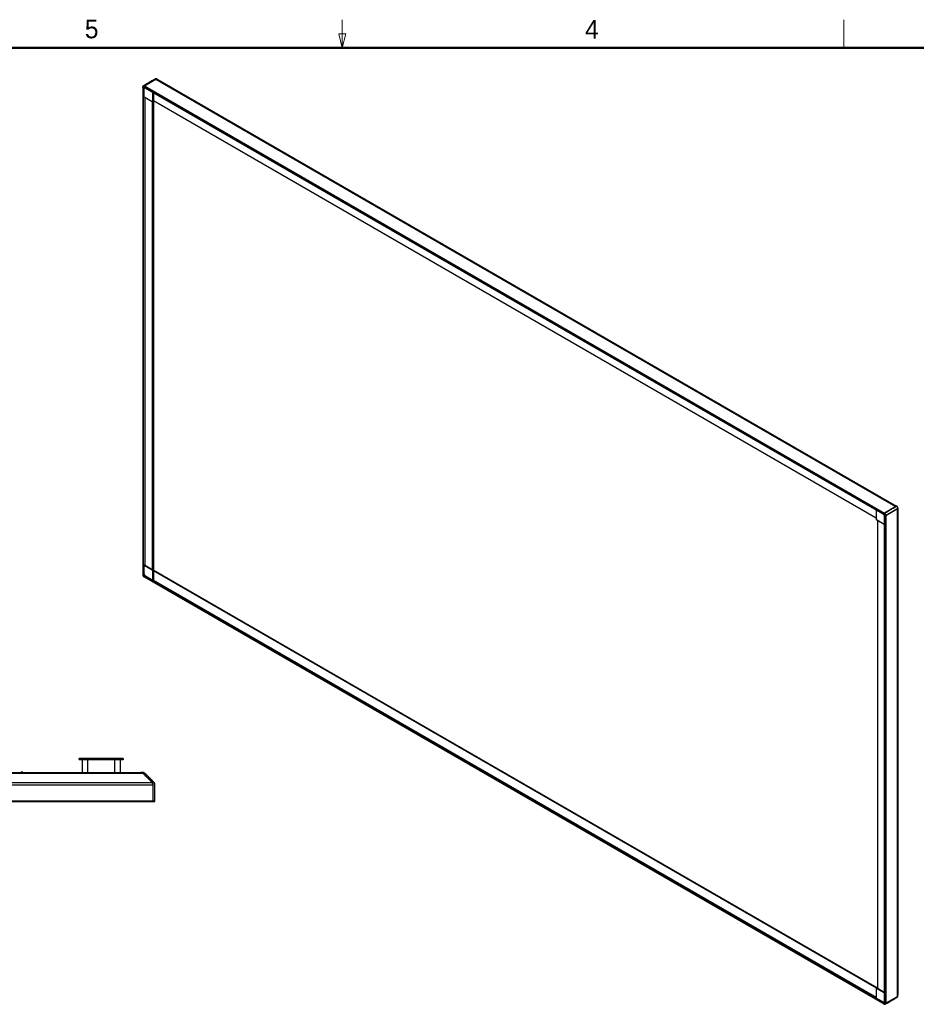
# Model space of a CAD drawing. Header units: millimetres. Extents: x 0 to 844, y -2 to 552.
# Tile 36 of 151: x 362 to 555, y 340 to 552. Entities that reach past the tile are written whole.
import ezdxf

# ---------------------------------------------------------------- set-up
doc = ezdxf.new("R2010")
doc.units = ezdxf.units.MM
doc.styles.add('SLDTEXTSTYLE1', font='ARIAL.TTF', dxfattribs={"width": 0.948})

msp = doc.modelspace()

# ---------------------------------------------------------------- linework, layer by layer
at = {"color": 7, "linetype": 'Continuous', "lineweight": 18}
for p, q in [((431.8, 546.1), (431.8, 552.1)), ((539.75, 546.1), (539.75, 552.1)), ((431.8, 546.1), (431.05, 549.1)), ((431.05, 549.1), (432.55, 549.1)), ((431.8, 546.1), (432.55, 549.1))]:
    msp.add_line(p, q, dxfattribs=at)
at = {"color": 7, "linetype": 'Continuous', "lineweight": 50}
msp.add_line((25.4, 546.1), (838.2, 546.1), dxfattribs=at)
at = {"color": 7, "linetype": 'Continuous', "lineweight": 25}
for p, q in [((389.204, 537.912), (391.656, 539.328)), ((391.656, 539.328), (550.926, 447.383)), ((392.105, 539.283), (551.112, 447.49)), ((388.864, 537.648), (388.864, 432.728)), ((388.903, 537.548), (388.919, 537.519)), ((388.978, 537.377), (388.908, 537.5)), ((388.908, 432.754), (388.908, 537.5)), ((388.919, 537.519), (388.982, 537.407)), ((388.978, 432.795), (388.978, 537.377)), ((388.982, 537.405), (388.982, 537.407)), ((389.045, 537.355), (389.054, 537.36)), ((389.049, 537.336), (389.144, 537.391)), ((389.049, 432.835), (389.049, 537.336)), ((389.054, 537.375), (389.05, 537.372)), ((389.052, 537.354), (389.144, 537.408)), ((389.144, 535.576), (389.144, 537.399)), ((389.166, 537.7), (389.182, 537.671)), ((389.17, 537.938), (389.176, 537.942)), ((389.176, 537.942), (389.177, 537.942)), ((389.182, 537.671), (389.245, 537.559)), ((389.204, 537.912), (548.474, 445.968)), ((389.204, 537.667), (548.262, 445.845)), ((389.204, 537.667), (389.275, 537.545)), ((389.246, 537.557), (389.245, 537.559)), ((389.262, 537.567), (389.246, 537.557)), ((389.262, 537.567), (389.246, 537.557)), ((389.275, 537.545), (548.191, 445.805)), ((389.31, 537.508), (548.177, 445.796)), ((391.143, 536.45), (391.143, 534.663)), ((389.144, 535.576), (390.895, 534.565)), ((389.153, 535.553), (390.901, 534.544)), ((389.276, 535.482), (389.276, 434.783)), ((390.925, 534.546), (391.001, 534.581)), ((390.98, 433.799), (390.98, 534.571)), ((391.066, 534.627), (391.143, 534.663)), ((391.096, 433.707), (391.096, 534.641)), ((391.143, 534.761), (546.702, 444.958)), ((391.228, 433.646), (391.228, 534.712)), ((550.914, 447.368), (548.472, 445.958)), ((550.926, 447.383), (548.474, 445.968)), ((550.927, 447.347), (548.484, 445.937)), ((550.9, 447.368), (550.926, 447.383)), ((550.915, 447.368), (550.914, 447.368)), ((550.927, 447.347), (550.915, 447.368)), ((550.927, 447.347), (550.961, 447.365)), ((551.1, 447.447), (551.088, 447.468)), ((551.088, 447.468), (551.088, 447.468)), ((551.158, 447.478), (551.097, 447.446)), ((551.112, 447.49), (551.112, 447.49)), ((551.148, 447.473), (551.148, 447.473)), ((546.702, 446.647), (546.702, 444.754)), ((548.191, 445.805), (548.262, 445.845)), ((548.191, 445.805), (548.21, 445.815)), ((548.21, 445.815), (548.217, 445.795)), ((548.287, 445.821), (548.221, 445.783)), ((548.221, 445.783), (548.256, 445.806)), ((548.221, 445.783), (548.221, 445.783)), ((548.256, 445.806), (548.24, 445.833)), ((548.323, 445.844), (548.256, 445.806)), ((548.323, 445.844), (548.287, 445.821)), ((548.304, 445.831), (548.287, 445.821)), ((548.357, 445.867), (548.322, 445.847)), ((548.323, 445.844), (548.322, 445.847)), ((548.357, 445.867), (548.358, 445.865)), ((548.484, 445.937), (548.472, 445.958)), ((548.473, 445.286), (548.473, 340.761)), ((548.52, 445.955), (548.484, 445.937)), ((548.55, 445.366), (548.484, 445.328)), ((548.521, 445.347), (548.484, 445.327)), ((548.484, 445.327), (548.484, 445.328)), ((548.558, 445.335), (548.488, 445.295)), ((548.488, 445.295), (548.488, 340.712)), ((548.493, 445.318), (548.502, 445.303)), ((548.513, 445.951), (548.52, 445.955)), ((548.521, 445.347), (548.588, 445.385)), ((548.535, 445.322), (548.521, 445.347)), ((548.55, 445.366), (548.588, 445.385)), ((548.567, 445.376), (548.55, 445.366)), ((548.558, 445.335), (548.558, 340.589)), ((548.749, 445.478), (551.192, 446.888)), ((548.782, 445.5), (548.749, 445.478)), ((548.749, 445.478), (548.782, 445.5)), ((548.749, 445.478), (548.761, 445.457)), ((548.761, 445.457), (551.203, 446.867)), ((548.77, 445.458), (551.222, 446.873)), ((548.77, 445.458), (548.77, 340.467)), ((548.776, 445.497), (548.782, 445.5)), ((548.782, 445.5), (548.782, 445.5)), ((551.224, 446.91), (551.192, 446.888)), ((551.192, 446.888), (551.204, 446.868)), ((551.194, 446.853), (551.377, 446.968)), ((551.203, 446.867), (551.204, 446.868)), ((551.222, 446.873), (551.222, 341.882)), ((551.411, 447.017), (551.365, 446.988)), ((551.377, 446.968), (551.365, 446.988)), ((551.376, 446.968), (551.377, 446.968)), ((551.408, 446.98), (551.408, 342.293)), ((546.834, 444.526), (548.473, 443.58)), ((547.011, 444.424), (547.011, 343.725)), ((390.895, 433.681), (389.144, 434.692)), ((389.144, 432.869), (389.144, 434.692)), ((389.175, 434.753), (389.244, 434.802)), ((389.175, 434.753), (390.925, 433.743)), ((389.244, 434.802), (391.001, 433.787)), ((388.903, 432.716), (388.919, 432.725)), ((388.905, 432.75), (388.919, 432.727)), ((388.908, 432.754), (388.906, 432.751)), ((388.908, 432.754), (388.978, 432.795)), ((388.919, 432.725), (388.982, 432.761)), ((388.919, 432.725), (388.955, 432.748)), ((389.018, 432.785), (388.955, 432.748)), ((389.022, 432.785), (388.982, 432.762)), ((389.018, 432.785), (388.982, 432.762)), ((388.982, 432.762), (388.982, 432.761)), ((389.004, 432.809), (389.018, 432.785)), ((389.007, 432.811), (389.022, 432.785)), ((389.054, 432.802), (389.022, 432.785)), ((389.054, 432.817), (389.045, 432.833)), ((389.144, 432.89), (389.049, 432.835)), ((389.05, 432.799), (389.054, 432.802)), ((389.22, 432.289), (389.283, 432.326)), ((389.285, 432.329), (389.246, 432.306)), ((389.246, 432.306), (389.283, 432.326)), ((389.283, 432.326), (389.299, 432.298)), ((389.285, 432.329), (389.316, 432.348)), ((389.285, 432.329), (389.302, 432.3)), ((389.316, 432.348), (389.311, 432.346)), ((389.337, 432.32), (389.329, 432.341)), ((389.346, 432.325), (389.44, 432.38)), ((548.191, 340.626), (389.346, 432.325)), ((390.997, 431.481), (389.419, 432.392)), ((390.925, 433.743), (391.001, 433.787)), ((390.997, 431.481), (390.997, 433.503)), ((391.096, 433.707), (391.031, 433.67)), ((391.066, 433.498), (391.143, 433.542)), ((391.066, 433.498), (391.066, 431.478)), ((546.883, 343.744), (391.071, 433.693)), ((391.143, 433.542), (391.143, 431.513)), ((546.765, 343.679), (391.143, 433.518)), ((391.191, 433.623), (391.213, 433.636)), ((546.913, 343.765), (391.223, 433.643)), ((389.16, 432.218), (548.368, 340.31)), ((389.166, 432.26), (389.182, 432.27)), ((389.182, 432.27), (389.245, 432.306)), ((389.22, 432.289), (389.182, 432.27)), ((389.184, 432.268), (389.197, 432.245)), ((389.197, 432.273), (389.195, 432.275)), ((389.197, 432.273), (389.221, 432.286)), ((389.275, 432.285), (389.204, 432.244)), ((548.262, 340.422), (389.204, 432.244)), ((389.22, 432.289), (389.221, 432.286)), ((389.246, 432.306), (389.245, 432.306)), ((548.191, 340.544), (389.275, 432.285)), ((391.066, 431.478), (391.143, 431.513)), ((391.143, 431.55), (546.702, 341.748)), ((375.192, 393.167), (375.142, 393.117)), ((376.412, 393.117), (375.142, 393.117)), ((375.142, 392.913), (375.142, 393.117)), ((375.142, 392.913), (376.412, 392.913)), ((375.142, 392.913), (375.192, 392.863)), ((375.192, 393.167), (376.412, 393.167)), ((376.412, 392.863), (375.192, 392.863)), ((375.777, 392.863), (375.777, 390.147)), ((376.412, 393.167), (383.397, 393.167)), ((376.412, 393.167), (376.412, 393.117)), ((383.397, 393.117), (376.412, 393.117)), ((376.412, 393.117), (376.412, 392.913)), ((376.412, 392.913), (383.397, 392.913)), ((376.412, 392.913), (376.412, 392.863)), ((383.397, 392.863), (376.412, 392.863)), ((377.047, 390.147), (377.047, 392.863)), ((382.762, 392.863), (382.762, 390.147)), ((383.397, 393.167), (383.397, 393.117)), ((383.397, 393.167), (384.617, 393.167)), ((383.397, 392.913), (383.397, 393.117)), ((384.667, 393.117), (383.397, 393.117)), ((383.397, 392.913), (383.397, 392.863)), ((383.397, 392.913), (384.667, 392.913)), ((384.617, 392.863), (383.397, 392.863)), ((384.032, 390.147), (384.032, 392.863)), ((384.617, 393.167), (384.667, 393.117)), ((384.667, 392.913), (384.617, 392.863)), ((384.667, 393.117), (384.667, 392.913)), ((168.016, 389.961), (388.854, 389.961)), ((168.465, 390.147), (388.405, 390.147)), ((362.788, 390.205), (362.788, 390.206)), ((362.812, 390.206), (362.813, 390.19)), ((362.881, 390.205), (362.882, 390.206)), ((388.405, 390.147), (388.43, 390.147)), ((388.43, 390.147), (388.448, 390.147)), ((388.824, 390.147), (388.45, 390.147)), ((390.87, 387.945), (388.854, 389.961)), ((389.273, 389.961), (391.289, 387.945)), ((166, 387.945), (390.87, 387.945)), ((165.814, 387.496), (391.056, 387.496)), ((391.056, 387.496), (391.056, 384.029)), ((391.057, 387.496), (391.108, 387.495)), ((391.057, 387.496), (391.057, 384.042)), ((391.475, 384.029), (391.475, 387.496)), ((165.814, 384.029), (391.056, 384.029)), ((165.964, 383.879), (390.906, 383.879)), ((390.963, 383.882), (390.939, 383.882)), ((391.057, 384.042), (391.056, 384.032)), ((391.108, 384.042), (391.057, 384.042)), ((391.108, 384.033), (391.108, 384.042)), ((391.311, 383.882), (391.22, 383.879)), ((391.325, 383.879), (391.225, 383.879)), ((391.335, 383.882), (391.311, 383.882)), ((391.479, 384.042), (391.479, 384.042)), ((391.479, 384.033), (391.479, 384.042)), ((546.702, 343.624), (546.702, 341.606)), ((546.715, 343.644), (546.784, 343.692)), ((546.717, 343.608), (546.717, 341.586)), ((546.857, 343.726), (546.925, 343.774)), ((546.925, 343.774), (548.473, 342.881)), ((548.295, 340.675), (546.717, 341.586)), ((551.222, 341.882), (548.77, 340.467)), ((548.286, 340.68), (548.191, 340.626)), ((548.262, 340.422), (548.191, 340.544)), ((548.303, 340.67), (548.211, 340.617)), ((548.217, 340.616), (548.211, 340.603)), ((548.221, 340.532), (548.221, 340.531)), ((548.287, 340.42), (548.221, 340.531)), ((548.225, 340.607), (548.23, 340.609)), ((548.304, 340.391), (548.287, 340.42)), ((548.484, 340.684), (548.499, 340.693)), ((548.484, 340.684), (548.484, 340.682)), ((548.55, 340.572), (548.484, 340.682)), ((548.488, 340.712), (548.558, 340.589)), ((548.567, 340.543), (548.55, 340.572)), ((548.776, 340.428), (548.782, 340.432))]:
    msp.add_line(p, q, dxfattribs=at)
at = {"color": 8, "linetype": 'Continuous', "lineweight": 25}
for p, q in [((391.618, 539.352), (391.639, 539.318)), ((392.1, 539.289), (392.099, 539.286)), ((389.054, 537.36), (389.144, 537.412)), ((389.168, 537.539), (389.179, 537.516)), ((389.176, 537.942), (389.197, 537.907)), ((389.197, 537.908), (389.177, 537.942)), ((389.182, 537.671), (389.197, 537.68)), ((390.997, 534.624), (390.997, 536.534)), ((391.066, 536.494), (391.066, 534.627)), ((394.951, 537.64), (394.952, 537.642)), ((391.142, 534.662), (391.142, 433.652)), ((391.213, 433.636), (391.213, 534.721)), ((550.842, 447.335), (550.914, 447.368)), ((546.717, 446.639), (546.717, 444.729)), ((548.322, 445.847), (548.307, 445.872)), ((548.588, 445.385), (548.602, 445.361)), ((551.165, 446.84), (551.203, 446.867)), ((551.261, 446.896), (551.376, 446.968)), ((546.82, 444.552), (548.473, 443.597)), ((388.955, 432.748), (388.94, 432.773)), ((389.144, 432.869), (389.054, 432.817)), ((389.329, 432.341), (389.419, 432.392)), ((391.072, 433.692), (391.072, 433.693)), ((546.899, 343.756), (391.209, 433.634)), ((389.221, 432.286), (389.235, 432.262)), ((388.43, 390.147), (388.43, 390.147)), ((390.88, 387.935), (390.899, 387.968)), ((391.269, 387.965), (391.27, 387.968)), ((391.057, 387.496), (391.056, 387.496)), ((391.475, 387.495), (391.479, 387.495)), ((390.939, 383.883), (390.939, 383.882)), ((391.057, 384.042), (391.056, 384.042)), ((548.473, 342.713), (546.82, 343.668)), ((546.857, 343.726), (548.473, 342.792)), ((551.207, 341.873), (551.224, 341.841)), ((551.408, 342.291), (551.411, 342.29)), ((548.307, 340.668), (548.217, 340.616)), ((548.414, 340.647), (548.43, 340.625)), ((548.564, 340.58), (548.55, 340.572)), ((548.782, 340.432), (548.764, 340.464))]:
    msp.add_line(p, q, dxfattribs=at)
at = {"color": 7, "linetype": 'Continuous', "lineweight": 25, "flags": 128}
for points in [[(389.177, 537.942), (389.598, 538.185), (390.471, 538.689), (391.052, 539.025), (391.618, 539.352)], [(391.007, 534.624), (391.004, 534.611), (391.001, 534.581)], [(548.52, 445.955), (548.941, 446.198), (549.814, 446.702), (550.396, 447.038), (550.961, 447.365)], [(551.112, 447.49), (551.099, 447.483), (551.063, 447.463), (551.005, 447.429), (550.926, 447.383)], [(548.191, 445.805), (548.186, 445.801), (548.181, 445.799), (548.178, 445.797), (548.177, 445.796), (548.177, 445.796), (548.178, 445.797), (548.181, 445.799), (548.186, 445.801), (548.191, 445.805)], [(548.782, 445.5), (549.204, 445.744), (550.077, 446.248), (550.658, 446.583), (551.224, 446.91)], [(551.222, 446.873), (551.301, 446.919), (551.36, 446.953), (551.396, 446.973), (551.408, 446.98)], [(362.726, 390.196), (362.706, 390.191), (362.703, 390.191)], [(362.788, 390.206), (362.784, 390.205), (362.783, 390.204)], [(362.812, 390.206), (362.801, 390.205), (362.798, 390.204)], [(362.813, 390.19), (362.808, 390.19), (362.8, 390.191), (362.8, 390.191)], [(362.857, 390.206), (362.869, 390.205), (362.871, 390.204)], [(362.967, 390.191), (362.964, 390.191), (362.944, 390.196)], [(362.967, 390.19), (362.965, 390.19), (362.963, 390.191), (362.963, 390.191)], [(362.967, 390.191), (362.967, 390.191), (362.967, 390.19), (362.967, 390.19), (362.966, 390.19)], [(391.108, 384.042), (391.108, 384.638), (391.108, 385.873), (391.108, 386.695), (391.108, 387.495)], [(391.479, 384.042), (391.479, 384.638), (391.479, 385.873), (391.479, 386.695), (391.479, 387.495)], [(391.479, 384.042), (391.479, 384.638), (391.479, 385.873), (391.479, 386.695), (391.479, 387.495)], [(546.784, 343.692), (546.811, 343.68), (546.824, 343.676)], [(548.782, 340.432), (549.204, 340.675), (550.077, 341.179), (550.658, 341.515), (551.224, 341.841)]]:
    msp.add_lwpolyline(points, dxfattribs=at)
at = {"color": 8, "linetype": 'Continuous', "lineweight": 25}
for centre, radius, start, end in [((389.239, 537.381), 0.189, 125.60916, 182.52051), ((548.326, 340.756), 0.18, 235.94349, 297.18284)]:
    msp.add_arc(centre, radius, start, end, dxfattribs=at)
at = {"color": 7, "linetype": 'Continuous', "lineweight": 25}
for centre, radius, start, end in [((390.973, 534.549), 0.0793, 71.71298, 168.29369), ((551.375, 446.968), 0.00195, 354.24614, 1.71779), ((546.486, 444.477), 0.342, 12.54198, 47.45937), ((389.656, 432.847), 0.608, 184.47909, 235.51984), ((391.229, 433.755), 0.342, 192.54198, 227.45937), ((391.308, 433.801), 0.307, 182.60597, 237.39403), ((362.835, 389.708), 0.5, 105.33239, 118.60083), ((362.835, 389.705), 0.502, 94.18933, 105.16972), ((362.832, 390.283), 0.159, 215.61801, 216.09245), ((362.822, 389.764), 0.443, 94.44189, 102.56963), ((350.099, 388.862), 12.77, 5.96568, 6.03857), ((362.835, 389.614), 0.577, 86.51892, 93.48108), ((362.795, 390.132), 0.076, 58.42245, 76.93499), ((362.878, 390.124), 0.0844, 103.80206, 128.77747), ((361.009, 390.393), 1.872, 353.74922, 354.24652), ((362.835, 389.705), 0.502, 74.8307, 85.81145), ((362.847, 389.765), 0.442, 73.8381, 85.56514), ((362.835, 389.708), 0.5, 61.39917, 74.66761), ((388.405, 389.512), 0.635, 45, 90), ((388.824, 389.512), 0.635, 87.50243, 90), ((390.421, 387.496), 0.635, 0, 45), ((390.84, 387.496), 0.635, 0, 45), ((390.906, 384.029), 0.15, 270, 0), ((391.325, 384.029), 0.15, 270, 0), ((546.742, 343.684), 0.0793, 251.71298, 348.29369)]:
    msp.add_arc(centre, radius, start, end, dxfattribs=at)
for centre, major_axis, ratio, start_param, end_param in [((392.105, 538.55), (-0.449, 0.778), 0.5773346, 5.4977465, 6.2831447), ((389.014, 537.561), (-0.106, 0.184), 0.5773346, 0.4229069, 1.5707557), ((389.014, 537.398), (-0.0354, 0.0612), 0.5773346, 1.5707557, 3.141552), ((389.333, 537.202), (-0.202, 0.334), 0.5772069, 0.7241996, 0.7711525), ((389.42, 537.239), (-0.196, 0.339), 0.5758022, 0.3182621, 0.7841095), ((389.31, 537.729), (-0.106, 0.184), 0.5773346, 6.2831447, 7.853941), ((389.31, 537.565), (-0.0354, 0.0612), 0.5773346, 1.5707557, 2.3562351), ((389.177, 535.598), (0.0231, 0.0444), 0.5464088, 2.3325368, 3.1180162), ((550.477, 447.124), (0.635, 0.367), 0.0000704, 5.4977465, 6.2831447), ((548.22, 445.479), (-0.195, 0.338), 0.5631299, 5.448925, 5.495878), ((548.368, 445.907), (0.15, 0.087), 0.0000704, 0.7853575, 2.3561539), ((548.523, 445.315), (0.05, 0.0289), 0.0000704, 2.3561539, 3.141552), ((548.22, 445.479), (-0.195, 0.338), 0.5631299, 3.9290606, 3.9760136), ((548.664, 445.397), (0.15, 0.087), 0.0000704, 0.7853575, 2.3561539), ((389.177, 434.713), (0.0231, 0.0444), 0.5464088, 0.8141004, 2.3325368), ((389.014, 432.815), (0.15, 0.087), 0.0000704, 2.3561539, 3.9269502), ((389.014, 432.815), (0.05, 0.0289), 0.0000704, 0.7853575, 2.3561539), ((389.333, 432.661), (-0.195, 0.338), 0.5916332, 0.78747, 0.834423), ((389.42, 432.711), (-0.195, 0.338), 0.5789652, 0.7868494, 2.3549067), ((389.31, 432.305), (0.05, 0.0289), 0.0000704, 0.7853575, 2.3561539), ((389.333, 432.661), (-0.195, 0.338), 0.5916332, 2.3073343, 2.3542873), ((391.178, 433.622), (0.05, 0.0244), 0.0750643, 5.4611812, 6.2465794), ((389.31, 432.305), (0.15, 0.087), 0.0000704, 2.3561539, 3.1416333), ((391.033, 431.499), (0.05, -0.0022), 0.546315, 3.9505636, 5.469), ((546.752, 341.604), (0.05, -0.0022), 0.546315, 3.1651654, 3.9505636), ((550.773, 342.66), (-0.449, 0.778), 0.5773346, 3.141552, 3.9269502), ((548.227, 340.565), (-0.0354, 0.0612), 0.5773346, 6.2831447, 7.853941), ((548.22, 340.937), (-0.188, 0.342), 0.5772046, 2.3706025, 2.4175555), ((548.368, 340.483), (-0.106, 0.184), 0.5773346, 1.5707557, 2.6138293), ((548.295, 340.994), (-0.196, 0.339), 0.5758022, 2.3576448, 3.0893715), ((548.523, 340.732), (-0.0354, 0.0612), 0.5773346, 0.7853575, 1.5707557), ((548.664, 340.651), (-0.106, 0.184), 0.5773346, 1.5707557, 3.141552)]:
    msp.add_ellipse(centre, major_axis=major_axis, ratio=ratio, start_param=start_param, end_param=end_param, dxfattribs=at)
for points, knots in [([(392.043, 539.322), (391.976, 539.351), (391.865, 539.4), (391.719, 539.42), (391.622, 539.415), (391.534, 539.396), (391.426, 539.334), (391.269, 539.248), (391.051, 539.124), (390.764, 538.961), (390.402, 538.753), (389.977, 538.508), (389.501, 538.233), (389.166, 538.04), (388.994, 537.941)], [0, 0, 0, 0, 0.0539829, 0.0894338, 0.108918, 0.1260763, 0.1621782, 0.2138266, 0.281053, 0.3823144, 0.5060535, 0.6522797, 0.8209986, 1, 1, 1, 1]), ([(391.618, 539.352), (391.651, 539.366), (391.723, 539.398), (391.87, 539.394), (392, 539.348), (392.08, 539.301), (392.1, 539.289)], [0, 0, 0, 0, 0.22644736, 0.49374035, 0.87056396, 1, 1, 1, 1]), ([(392.1, 539.289), (392.248, 539.204), (392.731, 538.925), (393.382, 538.549), (394.044, 538.167), (394.511, 537.898), (394.81, 537.724), (394.952, 537.642)], [0, 0, 0, 0, 0.1549702, 0.5083974, 0.6851109, 0.8505614, 1, 1, 1, 1]), ([(388.903, 537.548), (388.896, 537.563), (388.875, 537.604), (388.859, 537.658), (388.863, 537.692), (388.863, 537.699)], [0, 0, 0, 0, 0.30528, 0.8730942, 1, 1, 1, 1]), ([(388.995, 537.936), (388.984, 537.931), (388.946, 537.913), (388.902, 537.855), (388.869, 537.778), (388.864, 537.724), (388.862, 537.699)], [0, 0, 0, 0, 0.1303012, 0.4394778, 0.7344292, 1, 1, 1, 1]), ([(389.166, 537.7), (389.149, 537.71), (389.108, 537.734), (389.044, 537.768), (388.994, 537.766), (388.955, 537.75), (388.922, 537.721), (388.899, 537.649), (388.902, 537.585), (388.903, 537.548)], [0, 0, 0, 0, 0.1125582, 0.285466, 0.4329483, 0.4861912, 0.6359882, 0.7860162, 1, 1, 1, 1]), ([(388.982, 537.407), (388.987, 537.43), (388.995, 537.471), (389.021, 537.516), (389.051, 537.548), (389.087, 537.569), (389.129, 537.579), (389.181, 537.58), (389.222, 537.566), (389.245, 537.559)], [0, 0, 0, 0, 0.1744595, 0.3040502, 0.43363483, 0.56301174, 0.69239416, 0.82177059, 1, 1, 1, 1]), ([(389.05, 537.372), (389.046, 537.371), (389.039, 537.368), (389.025, 537.369), (389.009, 537.377), (388.993, 537.389), (388.986, 537.401), (388.982, 537.405)], [0, 0, 0, 0, 0.1590684, 0.3174068, 0.5337758, 0.8058221, 1, 1, 1, 1]), ([(389.166, 537.7), (389.152, 537.73), (389.129, 537.779), (389.121, 537.846), (389.13, 537.894), (389.149, 537.924), (389.165, 537.935), (389.17, 537.938)], [0, 0, 0, 0, 0.3519425, 0.5734134, 0.7453594, 0.9182942, 1, 1, 1, 1]), ([(389.13, 537.533), (389.142, 537.539), (389.168, 537.552), (389.223, 537.549), (389.268, 537.529), (389.289, 537.52)], [0, 0, 0, 0, 0.3268836, 0.6779754, 1, 1, 1, 1]), ([(389.174, 537.513), (389.173, 537.512), (389.168, 537.51), (389.161, 537.51), (389.156, 537.513), (389.155, 537.519), (389.158, 537.525), (389.159, 537.528)], [0, 0, 0, 0, 0.0974482, 0.303656, 0.5194552, 0.7605376, 1, 1, 1, 1]), ([(389.246, 537.557), (389.249, 537.552), (389.257, 537.54), (389.272, 537.527), (389.287, 537.52), (389.294, 537.521), (389.297, 537.521)], [0, 0, 0, 0, 0.2579131, 0.6297459, 0.889697, 1, 1, 1, 1]), ([(390.895, 534.565), (390.894, 534.561), (390.893, 534.554), (390.898, 534.546), (390.906, 534.542), (390.916, 534.542), (390.922, 534.545), (390.925, 534.546)], [0, 0, 0, 0, 0.2176314, 0.4355108, 0.649134, 0.8648417, 1, 1, 1, 1]), ([(391.066, 534.627), (391.062, 534.626), (391.053, 534.622), (391.036, 534.62), (391.019, 534.621), (391.006, 534.622), (391, 534.624), (390.997, 534.624)], [0, 0, 0, 0, 0.2200796, 0.44021, 0.6584895, 0.8728738, 1, 1, 1, 1]), ([(551.082, 447.464), (551.081, 447.463), (551.077, 447.462), (551.059, 447.451), (551.02, 447.429), (550.97, 447.4), (550.925, 447.374), (550.915, 447.368)], [0, 0, 0, 0, 0.0979303, 0.3373562, 0.5371757, 0.8968631, 1, 1, 1, 1]), ([(551.093, 447.444), (551.092, 447.443), (551.087, 447.44), (551.046, 447.416), (550.971, 447.373), (550.927, 447.347)], [0, 0, 0, 0, 0.1958579, 0.5243986, 1, 1, 1, 1]), ([(550.961, 447.365), (550.995, 447.384), (551.063, 447.423), (551.129, 447.462), (551.138, 447.467), (551.143, 447.47)], [0, 0, 0, 0, 0.30987, 0.6213043, 1, 1, 1, 1]), ([(551.146, 447.472), (551.147, 447.472), (551.15, 447.474), (551.149, 447.473), (551.148, 447.473)], [0, 0, 0, 0, 0.2403634, 1, 1, 1, 1]), ([(551.412, 447.012), (551.41, 447.025), (551.406, 447.067), (551.393, 447.117), (551.371, 447.182), (551.34, 447.246), (551.303, 447.31), (551.262, 447.365), (551.221, 447.411), (551.181, 447.448), (551.159, 447.464), (551.148, 447.473)], [0, 0, 0, 0, 0.0166437, 0.0511157, 0.0987792, 0.1843076, 0.2961088, 0.4351329, 0.6022271, 0.7982237, 1, 1, 1, 1]), ([(548.198, 445.783), (548.211, 445.775), (548.249, 445.749), (548.311, 445.689), (548.377, 445.601), (548.429, 445.502), (548.464, 445.399), (548.47, 445.338), (548.473, 445.307)], [0, 0, 0, 0, 0.09329962, 0.27395659, 0.45602341, 0.63878656, 0.82124638, 1, 1, 1, 1]), ([(548.212, 445.777), (548.211, 445.776), (548.208, 445.775), (548.212, 445.778), (548.218, 445.781), (548.221, 445.783)], [0, 0, 0, 0, 0.3169994, 0.7154413, 1, 1, 1, 1]), ([(548.221, 445.783), (548.244, 445.765), (548.284, 445.732), (548.336, 445.672), (548.378, 445.613), (548.415, 445.55), (548.445, 445.484), (548.471, 445.409), (548.479, 445.357), (548.484, 445.328)], [0, 0, 0, 0, 0.1744592, 0.3040356, 0.4336287, 0.5630053, 0.6923851, 0.8217709, 1, 1, 1, 1]), ([(548.304, 445.831), (548.313, 445.836), (548.339, 445.851), (548.385, 445.878), (548.439, 445.908), (548.481, 445.932), (548.503, 445.945), (548.513, 445.951)], [0, 0, 0, 0, 0.1756661, 0.5023592, 0.6804907, 0.8597583, 1, 1, 1, 1]), ([(548.567, 445.376), (548.567, 445.395), (548.568, 445.443), (548.565, 445.519), (548.538, 445.592), (548.505, 445.657), (548.464, 445.718), (548.39, 445.787), (548.336, 445.815), (548.304, 445.831)], [0, 0, 0, 0, 0.1125674, 0.2854757, 0.4329616, 0.486203, 0.6359937, 0.786027, 1, 1, 1, 1]), ([(548.358, 445.865), (548.357, 445.864), (548.355, 445.863), (548.351, 445.86), (548.346, 445.858), (548.341, 445.855), (548.337, 445.852), (548.333, 445.85), (548.328, 445.847), (548.325, 445.845), (548.323, 445.844)], [0, 0, 0, 0, 0.0959886, 0.191813, 0.2876694, 0.479487, 0.5752867, 0.6712612, 0.8354521, 1, 1, 1, 1]), ([(548.472, 445.958), (548.466, 445.955), (548.454, 445.948), (548.426, 445.933), (548.388, 445.913), (548.354, 445.896), (548.337, 445.888), (548.333, 445.886)], [0, 0, 0, 0, 0.1262142, 0.2830552, 0.517636, 0.8795784, 1, 1, 1, 1]), ([(548.484, 445.937), (548.479, 445.934), (548.468, 445.928), (548.44, 445.912), (548.4, 445.889), (548.373, 445.873), (548.358, 445.865)], [0, 0, 0, 0, 0.1285877, 0.2721295, 0.6078174, 1, 1, 1, 1]), ([(548.484, 445.327), (548.481, 445.326), (548.475, 445.323), (548.471, 445.321), (548.472, 445.322), (548.472, 445.322)], [0, 0, 0, 0, 0.3916775, 0.9561429, 1, 1, 1, 1]), ([(548.513, 445.951), (548.515, 445.95), (548.551, 445.924), (548.618, 445.86), (548.683, 445.766), (548.733, 445.667), (548.764, 445.583), (548.773, 445.519), (548.776, 445.497)], [0, 0, 0, 0, 0.0133993, 0.27041975, 0.52241128, 0.61119797, 0.86337653, 1, 1, 1, 1]), ([(548.567, 445.376), (548.586, 445.387), (548.617, 445.405), (548.672, 445.437), (548.718, 445.463), (548.752, 445.483), (548.77, 445.493), (548.776, 445.497)], [0, 0, 0, 0, 0.3519552, 0.5734246, 0.7453695, 0.9182918, 1, 1, 1, 1]), ([(548.588, 445.385), (548.6, 445.392), (548.622, 445.405), (548.666, 445.43), (548.705, 445.453), (548.733, 445.469), (548.744, 445.475), (548.749, 445.478)], [0, 0, 0, 0, 0.2860993, 0.559669, 0.80285206, 0.90684444, 1, 1, 1, 1]), ([(548.664, 445.396), (548.674, 445.403), (548.693, 445.415), (548.721, 445.433), (548.745, 445.448), (548.756, 445.455), (548.761, 445.457)], [0, 0, 0, 0, 0.3317845, 0.6298689, 0.8350757, 1, 1, 1, 1]), ([(551.192, 446.888), (551.221, 446.905), (551.281, 446.94), (551.351, 446.98), (551.359, 446.985), (551.365, 446.988)], [0, 0, 0, 0, 0.2579834, 0.5256186, 1, 1, 1, 1]), ([(551.204, 446.868), (551.23, 446.883), (551.29, 446.918), (551.359, 446.958), (551.37, 446.964), (551.376, 446.968)], [0, 0, 0, 0, 0.2363063, 0.5518805, 1, 1, 1, 1]), ([(551.224, 446.91), (551.253, 446.927), (551.317, 446.964), (551.387, 447.004), (551.412, 447.018), (551.411, 447.017), (551.411, 447.017)], [0, 0, 0, 0, 0.2264471, 0.4937368, 0.87057, 1, 1, 1, 1]), ([(551.365, 446.988), (551.374, 446.994), (551.389, 447.003), (551.404, 447.013), (551.41, 447.017)], [0, 0, 0, 0, 0.5903265, 1, 1, 1, 1]), ([(551.411, 447.017), (551.411, 447.017), (551.411, 447.017), (551.411, 447.017), (551.411, 447.017), (551.411, 447.017), (551.411, 447.017), (551.41, 447.017)], [0, 0, 0, 0, 0.1549699, 0.5083964, 0.6851086, 0.8505598, 1, 1, 1, 1]), ([(546.717, 444.729), (546.714, 444.733), (546.707, 444.74), (546.702, 444.748), (546.703, 444.753), (546.703, 444.754)], [0, 0, 0, 0, 0.4185399, 0.8373749, 1, 1, 1, 1]), ([(546.834, 444.527), (546.832, 444.528), (546.827, 444.532), (546.822, 444.541), (546.82, 444.549), (546.82, 444.552)], [0, 0, 0, 0, 0.3442327, 0.755884, 1, 1, 1, 1]), ([(388.919, 432.727), (388.909, 432.721), (388.889, 432.708), (388.868, 432.696), (388.858, 432.689)], [0, 0, 0, 0, 0.5000279, 1, 1, 1, 1]), ([(388.903, 432.716), (388.888, 432.707), (388.866, 432.694), (388.864, 432.693), (388.863, 432.692)], [0, 0, 0, 0, 0.6743153, 1, 1, 1, 1]), ([(388.863, 432.692), (388.864, 432.675), (388.865, 432.627), (388.887, 432.539), (388.932, 432.439), (388.996, 432.344), (389.066, 432.274), (389.11, 432.246), (389.125, 432.237)], [0, 0, 0, 0, 0.1039693, 0.2918795, 0.4802612, 0.6843443, 0.8980273, 1, 1, 1, 1]), ([(388.903, 432.716), (388.903, 432.697), (388.903, 432.649), (388.906, 432.573), (388.933, 432.5), (388.966, 432.436), (389.008, 432.374), (389.081, 432.305), (389.134, 432.277), (389.166, 432.26)], [0, 0, 0, 0, 0.1125674, 0.2854757, 0.4329616, 0.486203, 0.6359937, 0.786027, 1, 1, 1, 1]), ([(388.955, 432.748), (388.946, 432.743), (388.929, 432.733), (388.916, 432.726), (388.919, 432.728), (388.92, 432.728)], [0, 0, 0, 0, 0.481741, 0.9423844, 1, 1, 1, 1]), ([(388.982, 432.762), (388.986, 432.764), (388.994, 432.768), (389.01, 432.777), (389.027, 432.786), (389.04, 432.794), (389.047, 432.798), (389.05, 432.799)], [0, 0, 0, 0, 0.2035177, 0.4968169, 0.7018277, 0.8671914, 1, 1, 1, 1]), ([(389.245, 432.306), (389.222, 432.325), (389.182, 432.357), (389.13, 432.417), (389.088, 432.476), (389.051, 432.539), (389.021, 432.605), (388.995, 432.68), (388.987, 432.732), (388.982, 432.761)], [0, 0, 0, 0, 0.1744592, 0.3040356, 0.4336287, 0.5630053, 0.6923851, 0.8217709, 1, 1, 1, 1]), ([(389.159, 432.705), (389.158, 432.712), (389.155, 432.724), (389.157, 432.743), (389.162, 432.757), (389.166, 432.761), (389.166, 432.761)], [0, 0, 0, 0, 0.3332377, 0.666782, 0.990926, 1, 1, 1, 1]), ([(389.159, 432.705), (389.164, 432.693), (389.183, 432.641), (389.224, 432.564), (389.268, 432.509), (389.285, 432.488)], [0, 0, 0, 0, 0.1582336, 0.6717351, 1, 1, 1, 1]), ([(389.311, 432.346), (389.308, 432.344), (389.301, 432.339), (389.287, 432.331), (389.271, 432.322), (389.256, 432.313), (389.249, 432.308), (389.246, 432.306)], [0, 0, 0, 0, 0.1590559, 0.3174238, 0.5338001, 0.805767, 1, 1, 1, 1]), ([(389.336, 432.466), (389.334, 432.465), (389.326, 432.465), (389.313, 432.468), (389.297, 432.476), (389.289, 432.484), (389.285, 432.488)], [0, 0, 0, 0, 0.1305967, 0.4000589, 0.7010621, 1, 1, 1, 1]), ([(390.925, 433.743), (390.921, 433.74), (390.912, 433.734), (390.902, 433.721), (390.895, 433.706), (390.893, 433.692), (390.894, 433.684), (390.895, 433.681)], [0, 0, 0, 0, 0.22007321, 0.44023858, 0.65851168, 0.87287752, 1, 1, 1, 1]), ([(390.997, 433.503), (391.002, 433.5), (391.01, 433.494), (391.026, 433.49), (391.043, 433.49), (391.057, 433.493), (391.064, 433.497), (391.066, 433.498)], [0, 0, 0, 0, 0.2176571, 0.4354677, 0.6491015, 0.864852, 1, 1, 1, 1]), ([(389.12, 432.235), (389.131, 432.24), (389.152, 432.252), (389.173, 432.263), (389.184, 432.268)], [0, 0, 0, 0, 0.5000047, 1, 1, 1, 1]), ([(389.166, 432.26), (389.158, 432.256), (389.138, 432.244), (389.122, 432.236), (389.125, 432.237), (389.125, 432.237)], [0, 0, 0, 0, 0.33378603, 0.95454085, 1, 1, 1, 1]), ([(389.185, 432.269), (389.184, 432.269), (389.181, 432.267), (389.189, 432.271), (389.195, 432.275)], [0, 0, 0, 0, 0.1263387, 1, 1, 1, 1]), ([(389.195, 432.275), (389.196, 432.275), (389.197, 432.276), (389.199, 432.277), (389.202, 432.279), (389.205, 432.28), (389.208, 432.282), (389.211, 432.284), (389.215, 432.286), (389.218, 432.288), (389.22, 432.289)], [0, 0, 0, 0, 0.0959886, 0.191813, 0.2876694, 0.479487, 0.5752867, 0.6712612, 0.8354521, 1, 1, 1, 1]), ([(389.197, 432.245), (389.197, 432.245), (389.195, 432.243), (389.203, 432.245), (389.215, 432.251), (389.218, 432.252)], [0, 0, 0, 0, 0.0460686, 0.7597675, 1, 1, 1, 1]), ([(388.818, 390.147), (388.816, 390.147), (388.812, 390.147), (388.785, 390.147), (388.707, 390.147), (388.59, 390.147), (388.498, 390.147), (388.459, 390.147), (388.446, 390.147)], [0, 0, 0, 0, 0.06279637, 0.20842154, 0.49927395, 0.79009921, 0.9357876, 1, 1, 1, 1]), ([(388.881, 389.984), (388.838, 390.017), (388.755, 390.081), (388.607, 390.137), (388.505, 390.144), (388.448, 390.147)], [0, 0, 0, 0, 0.32494895, 0.62324568, 1, 1, 1, 1]), ([(389.253, 389.984), (389.199, 390.025), (389.104, 390.094), (388.954, 390.141), (388.863, 390.145), (388.818, 390.147)], [0, 0, 0, 0, 0.4044542, 0.6984659, 1, 1, 1, 1]), ([(390.899, 387.968), (390.791, 388.076), (390.445, 388.421), (389.981, 388.885), (389.515, 389.351), (389.189, 389.678), (388.98, 389.886), (388.881, 389.984)], [0, 0, 0, 0, 0.1603254, 0.5137543, 0.6904683, 0.8532071, 1, 1, 1, 1]), ([(391.27, 387.968), (391.163, 388.076), (390.817, 388.421), (390.353, 388.885), (389.887, 389.351), (389.561, 389.678), (389.352, 389.886), (389.253, 389.984)], [0, 0, 0, 0, 0.1603254, 0.5137533, 0.6904673, 0.8532061, 1, 1, 1, 1]), ([(391.27, 387.968), (391.166, 388.072), (390.825, 388.414), (390.364, 388.875), (389.896, 389.342), (389.566, 389.673), (389.354, 389.884), (389.253, 389.984)], [0, 0, 0, 0, 0.1549699, 0.5083964, 0.6851086, 0.8505598, 1, 1, 1, 1]), ([(391.108, 387.495), (391.104, 387.547), (391.097, 387.651), (391.033, 387.811), (390.959, 387.909), (390.907, 387.96), (390.899, 387.968)], [0, 0, 0, 0, 0.2670896, 0.5355275, 0.9276174, 1, 1, 1, 1]), ([(391.479, 387.495), (391.476, 387.539), (391.471, 387.635), (391.416, 387.789), (391.342, 387.898), (391.285, 387.954), (391.27, 387.968)], [0, 0, 0, 0, 0.2264471, 0.4937368, 0.87057, 1, 1, 1, 1]), ([(391.012, 387.716), (391.015, 387.711), (391.048, 387.649), (391.053, 387.569), (391.057, 387.496)], [0, 0, 0, 0, 0.0862598, 1, 1, 1, 1]), ([(390.906, 383.879), (390.918, 383.879), (390.955, 383.879), (391.01, 383.879), (391.07, 383.879), (391.122, 383.879), (391.164, 383.879), (391.201, 383.879), (391.213, 383.879), (391.22, 383.879)], [0, 0, 0, 0, 0.0773554, 0.2221731, 0.3670095, 0.5116041, 0.6562021, 0.8008068, 1, 1, 1, 1]), ([(390.963, 383.882), (390.974, 383.883), (391.008, 383.886), (391.051, 383.909), (391.087, 383.949), (391.105, 383.99), (391.107, 384.02), (391.108, 384.033)], [0, 0, 0, 0, 0.1756661, 0.5023592, 0.6804907, 0.8597583, 1, 1, 1, 1]), ([(391.335, 383.882), (391.335, 383.882), (391.335, 383.883), (391.33, 383.883), (391.293, 383.883), (391.246, 383.883), (391.187, 383.883), (391.083, 383.883), (391.007, 383.882), (390.963, 383.882)], [0, 0, 0, 0, 0.1125674, 0.2854757, 0.4329616, 0.486203, 0.6359937, 0.786027, 1, 1, 1, 1]), ([(391.108, 384.033), (391.11, 384.033), (391.16, 384.033), (391.256, 384.033), (391.347, 384.033), (391.418, 384.033), (391.462, 384.033), (391.474, 384.033), (391.479, 384.033)], [0, 0, 0, 0, 0.0133993, 0.27041975, 0.52241128, 0.61119797, 0.86337653, 1, 1, 1, 1]), ([(391.335, 383.882), (391.358, 383.886), (391.396, 383.892), (391.44, 383.925), (391.466, 383.964), (391.477, 384.002), (391.478, 384.025), (391.479, 384.033)], [0, 0, 0, 0, 0.3519552, 0.5734246, 0.7453695, 0.9182918, 1, 1, 1, 1]), ([(551.411, 342.29), (551.411, 342.466), (551.411, 343.03), (551.411, 343.788), (551.411, 344.548), (551.411, 345.082), (551.41, 345.422), (551.41, 345.583)], [0, 0, 0, 0, 0.1603254, 0.5137533, 0.6904673, 0.8532061, 1, 1, 1, 1]), ([(546.715, 343.644), (546.712, 343.641), (546.705, 343.635), (546.701, 343.626), (546.703, 343.617), (546.709, 343.611), (546.715, 343.609), (546.717, 343.608)], [0, 0, 0, 0, 0.2200796, 0.44021, 0.6584895, 0.8728738, 1, 1, 1, 1]), ([(546.82, 343.668), (546.821, 343.672), (546.823, 343.68), (546.83, 343.694), (546.839, 343.709), (546.848, 343.719), (546.854, 343.724), (546.857, 343.726)], [0, 0, 0, 0, 0.2176314, 0.4355108, 0.649134, 0.8648417, 1, 1, 1, 1]), ([(548.69, 340.274), (548.862, 340.374), (549.197, 340.567), (549.673, 340.842), (550.097, 341.088), (550.458, 341.297), (550.743, 341.463), (550.96, 341.59), (551.113, 341.683), (551.22, 341.746), (551.281, 341.813), (551.333, 341.894), (551.389, 342.03), (551.403, 342.151), (551.411, 342.224)], [0, 0, 0, 0, 0.17903205, 0.34777518, 0.49401975, 0.61777134, 0.71903964, 0.78626731, 0.83791361, 0.87401079, 0.89116439, 0.91064637, 0.94606272, 1, 1, 1, 1]), ([(551.224, 341.841), (551.258, 341.867), (551.326, 341.918), (551.394, 342.061), (551.411, 342.192), (551.411, 342.277), (551.411, 342.29)], [0, 0, 0, 0, 0.2670898, 0.5355279, 0.9276233, 1, 1, 1, 1]), ([(548.221, 340.532), (548.218, 340.537), (548.212, 340.55), (548.209, 340.571), (548.211, 340.589), (548.217, 340.6), (548.223, 340.605), (548.225, 340.607)], [0, 0, 0, 0, 0.2034665, 0.4968037, 0.701878, 0.8672165, 1, 1, 1, 1]), ([(548.484, 340.682), (548.48, 340.659), (548.471, 340.618), (548.445, 340.573), (548.416, 340.541), (548.379, 340.52), (548.337, 340.51), (548.285, 340.51), (548.245, 340.523), (548.221, 340.531)], [0, 0, 0, 0, 0.1744595, 0.3040502, 0.43363483, 0.56301174, 0.69239416, 0.82177059, 1, 1, 1, 1]), ([(548.304, 340.391), (548.321, 340.382), (548.363, 340.358), (548.428, 340.325), (548.477, 340.327), (548.517, 340.342), (548.549, 340.371), (548.571, 340.443), (548.569, 340.506), (548.567, 340.543)], [0, 0, 0, 0, 0.1125582, 0.285466, 0.4329483, 0.4861912, 0.6359882, 0.7860162, 1, 1, 1, 1]), ([(548.304, 340.391), (548.323, 340.364), (548.354, 340.32), (548.396, 340.292), (548.413, 340.282)], [0, 0, 0, 0, 0.6200803, 1, 1, 1, 1]), ([(548.415, 340.624), (548.412, 340.624), (548.404, 340.625), (548.4, 340.63), (548.401, 340.637), (548.407, 340.642), (548.41, 340.644)], [0, 0, 0, 0, 0.2684016, 0.5369496, 0.7979234, 1, 1, 1, 1]), ([(548.473, 340.74), (548.472, 340.726), (548.469, 340.686), (548.449, 340.635), (548.428, 340.604), (548.41, 340.598), (548.407, 340.597)], [0, 0, 0, 0, 0.1915726, 0.5590093, 0.9308068, 1, 1, 1, 1]), ([(548.414, 340.283), (548.434, 340.273), (548.48, 340.249), (548.561, 340.237), (548.636, 340.245), (548.674, 340.269), (548.689, 340.278)], [0, 0, 0, 0, 0.2334958, 0.532889, 0.8254647, 1, 1, 1, 1]), ([(548.476, 340.745), (548.475, 340.743), (548.472, 340.736), (548.471, 340.72), (548.475, 340.701), (548.481, 340.689), (548.484, 340.684)], [0, 0, 0, 0, 0.10395536, 0.38798437, 0.74510136, 1, 1, 1, 1]), ([(548.567, 340.543), (548.576, 340.53), (548.602, 340.49), (548.648, 340.446), (548.701, 340.419), (548.743, 340.414), (548.766, 340.424), (548.776, 340.428)], [0, 0, 0, 0, 0.17565245, 0.50236214, 0.68048339, 0.85975234, 1, 1, 1, 1])]:
    msp.add_open_spline(points, degree=3, knots=knots, dxfattribs=at)
at = {"color": 8, "linetype": 'Continuous', "lineweight": 25}
for points, knots in [([(388.995, 537.939), (388.997, 537.941), (389.006, 537.95), (389.045, 537.96), (389.101, 537.965), (389.152, 537.945), (389.17, 537.938)], [0, 0, 0, 0, 0.0434768, 0.2212974, 0.7263731, 1, 1, 1, 1]), ([(388.864, 389.951), (388.87, 389.961), (388.875, 389.972), (388.881, 389.983), (388.881, 389.984)], [0, 0, 0, 0, 0.95946673, 1, 1, 1, 1]), ([(551.408, 345.584), (551.408, 345.584), (551.409, 345.584), (551.41, 345.583), (551.41, 345.583)], [0, 0, 0, 0, 0.3371709, 1, 1, 1, 1]), ([(548.776, 340.428), (548.775, 340.426), (548.771, 340.388), (548.752, 340.323), (548.709, 340.291), (548.689, 340.276)], [0, 0, 0, 0, 0.026857, 0.5420386, 1, 1, 1, 1])]:
    msp.add_open_spline(points, degree=3, knots=knots, dxfattribs=at)

# ---------------------------------------------------------------- texts
at = {"color": 7, "linetype": 'Continuous', "lineweight": 0, "char_height": 4, "attachment_point": 2, "style": 'SLDTEXTSTYLE1'}
for s, insert in [('5', (377.858, 552.159)), ('4', (485.531, 552.093))]:
    msp.add_mtext(s, dxfattribs=dict(at, insert=insert))

doc.saveas('drawing.dxf')
